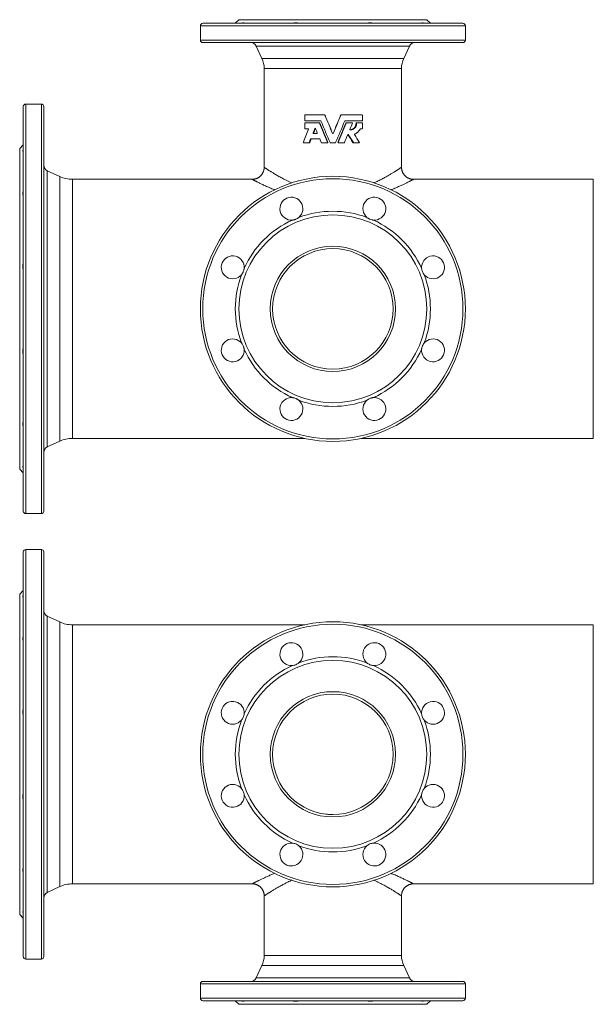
# Model space of a CAD drawing. Header units: millimetres. Extents: x -57 to 882, y -107 to 710.
# Tile 1 of 2: x -57 to 419, y -107 to 710. Entities that reach past the tile are written whole.
import ezdxf

# ---------------------------------------------------------------- set-up
doc = ezdxf.new("R2010")
doc.units = ezdxf.units.MM

msp = doc.modelspace()

# ---------------------------------------------------------------- linework, layer by layer
at = {"color": 7, "linetype": 'Continuous', "lineweight": 15}
for p, q in [((93.17, 705.39), (93.17, 693.39)), ((95.17, 707.39), (203.17, 707.39)), ((125.17, 710.39), (122.17, 707.39)), ((281.17, 710.39), (125.17, 710.39)), ((203.17, 707.39), (311.17, 707.39)), ((284.17, 707.39), (281.17, 710.39)), ((313.17, 693.39), (313.17, 705.39)), ((311.17, 691.39), (95.17, 691.39)), ((139.52, 688.5), (144.3, 678.25)), ((262.04, 678.25), (266.82, 688.5)), ((146.17, 669.8), (146.17, 587.88)), ((260.17, 587.89), (260.17, 669.8)), ((-53.83, 302.39), (-53.83, 638.39)), ((-38.83, 640.39), (-51.83, 640.39)), ((-36.83, 638.39), (-36.83, 470.39)), ((179.87, 631.06), (179.87, 626.74)), ((180.09, 631.3), (196.3, 631.3)), ((196.47, 631.3), (196.3, 631.3)), ((196.69, 631.15), (196.52, 631.15)), ((209.65, 631.15), (209.82, 631.15)), ((209.87, 631.3), (210.04, 631.3)), ((210.04, 631.3), (227.46, 631.3)), ((227.69, 626.74), (227.69, 631.06)), ((179.87, 624.48), (179.87, 620.16)), ((180.09, 626.5), (193.04, 626.5)), ((180.09, 624.72), (191.85, 624.72)), ((192.14, 624.72), (191.85, 624.72)), ((192.36, 624.58), (192.07, 624.58)), ((213.3, 626.5), (227.46, 626.5)), ((213.99, 624.58), (214.27, 624.58)), ((214.2, 624.72), (214.49, 624.72)), ((214.49, 624.72), (219.16, 624.72)), ((222.39, 624.48), (222.9, 624.48)), ((222.62, 624.72), (223.13, 624.72)), ((223.13, 624.72), (227.46, 624.72)), ((227.69, 620.16), (227.69, 624.48)), ((180.09, 619.92), (182.78, 619.92)), ((187.18, 616.39), (186.76, 616.39)), ((186.98, 616.06), (190.04, 616.06)), ((188.67, 620.1), (188.28, 620.1)), ((188.69, 620.15), (188.67, 620.1)), ((202.95, 616.01), (202.94, 616.01)), ((203.39, 616.01), (203.4, 616.01)), ((215.6, 615.15), (215.63, 615.11)), ((215.63, 615.11), (215.96, 615.11)), ((226.17, 619.92), (227.46, 619.92)), ((-53.83, 606.39), (-56.83, 603.39)), ((178.88, 608.26), (183.32, 608.26)), ((183.83, 608.26), (183.32, 608.26)), ((184.04, 608.4), (183.53, 608.4)), ((185.24, 611.47), (184.77, 611.47)), ((184.98, 611.62), (192.08, 611.62)), ((193.81, 608.26), (198.58, 608.26)), ((198.69, 608.26), (198.58, 608.26)), ((201.07, 608.26), (205.27, 608.26)), ((207.43, 608.59), (207.54, 608.59)), ((207.65, 608.26), (207.76, 608.26)), ((207.76, 608.26), (212.53, 608.26)), ((219.79, 608.37), (220.22, 608.37)), ((219.98, 608.26), (220.42, 608.26)), ((220.42, 608.26), (224.94, 608.26)), ((-56.83, 470.39), (-56.83, 603.39)), ((-23.62, 580.23), (-33.94, 585.04)), ((136.18, 577.89), (-13.06, 577.89)), ((419.4, 577.89), (270.17, 577.89)), ((252.71, 477.1), (252.82, 476.33)), ((-56.83, 337.39), (-56.83, 470.39)), ((-36.83, 470.39), (-36.83, 302.39)), ((153.18, 469.97), (153.19, 471.43)), ((253.17, 470.39), (253.16, 469.75)), ((-33.94, 355.74), (-23.62, 360.55)), ((-13.06, 362.89), (179.85, 362.89)), ((226.49, 362.89), (419.4, 362.89)), ((-56.83, 337.39), (-53.83, 334.39)), ((-51.83, 300.39), (-38.83, 300.39)), ((-38.83, 270.63), (-51.83, 270.63)), ((-53.83, -67.37), (-53.83, 268.63)), ((-36.83, 268.63), (-36.83, -67.37)), ((-53.83, 236.64), (-56.83, 233.63)), ((-56.83, -32.37), (-56.83, 233.63)), ((-23.62, 210.48), (-33.94, 215.29)), ((179.85, 208.13), (-13.06, 208.13)), ((419.4, 208.13), (226.49, 208.13)), ((-13.06, -6.87), (136.18, -6.87)), ((270.17, -6.87), (419.4, -6.87)), ((-33.94, -14.02), (-23.62, -9.21)), ((146.17, -16.86), (146.17, -66.28)), ((260.17, -66.28), (260.17, -16.87)), ((-56.83, -32.37), (-53.83, -35.37)), ((-51.83, -69.37), (-38.83, -69.37)), ((144.3, -74.73), (139.52, -84.98)), ((266.82, -84.98), (262.04, -74.73)), ((93.17, -89.87), (93.17, -101.87)), ((95.17, -87.87), (311.17, -87.87)), ((313.17, -101.87), (313.17, -89.87)), ((311.17, -103.87), (95.17, -103.87)), ((122.17, -103.87), (125.17, -106.87)), ((281.17, -106.87), (284.17, -103.87)), ((125.17, -106.87), (281.17, -106.87))]:
    msp.add_line(p, q, dxfattribs=at)
at = {"color": 8, "linetype": 'Continuous', "lineweight": 0}
for p, q in [((203.17, 705.39), (93.17, 705.39)), ((313.17, 705.39), (203.17, 705.39)), ((93.17, 693.39), (313.17, 693.39)), ((203.17, 688.5), (139.52, 688.5)), ((266.82, 688.5), (203.17, 688.5)), ((144.3, 678.25), (262.04, 678.25)), ((260.17, 669.8), (146.17, 669.8)), ((-51.83, 640.39), (-51.83, 300.39)), ((-38.83, 470.39), (-38.83, 640.39)), ((198.92, 608.59), (198.8, 608.59)), ((-33.94, 585.04), (-33.94, 470.39)), ((-23.62, 470.39), (-23.62, 580.23)), ((-13.06, 577.89), (-13.06, 470.39)), ((419.4, 470.39), (419.4, 577.89)), ((-38.83, 300.39), (-38.83, 470.39)), ((-33.94, 470.39), (-33.94, 355.74)), ((-23.62, 360.55), (-23.62, 470.39)), ((-13.06, 470.39), (-13.06, 362.89)), ((419.4, 362.89), (419.4, 470.39)), ((-51.83, 270.63), (-51.83, -69.37)), ((-38.83, -69.37), (-38.83, 270.63)), ((-33.94, 215.29), (-33.94, -14.02)), ((-23.62, -9.21), (-23.62, 210.48)), ((-13.06, 208.13), (-13.06, -6.87)), ((419.4, -6.87), (419.4, 208.13)), ((146.17, -66.28), (260.17, -66.28)), ((262.04, -74.73), (144.3, -74.73)), ((313.17, -89.87), (93.17, -89.87)), ((139.52, -84.98), (266.82, -84.98)), ((93.17, -101.87), (313.17, -101.87))]:
    msp.add_line(p, q, dxfattribs=at)
at = {"color": 7, "linetype": 'Continuous', "lineweight": 15}
for centre, radius in [((203.17, 470.39), 110), ((203.17, 470.39), 78), ((203.17, 470.39), 52), ((203.17, 470.39), 50), ((203.17, 100.63), 110), ((203.17, 100.63), 78), ((203.17, 100.63), 52), ((203.17, 100.63), 50)]:
    msp.add_circle(centre, radius, dxfattribs=at)
at = {"color": 8, "linetype": 'Continuous', "lineweight": 0}
for centre in [(203.17, 470.39), (203.17, 100.63)]:
    msp.add_circle(centre, 108, dxfattribs=at)
at = {"color": 7, "linetype": 'Continuous', "lineweight": 15}
for centre, radius, start, end in [((95.17, 705.39), 2, 90, 180), ((311.17, 705.39), 2, 0, 90), ((95.17, 693.39), 2, 180, 270), ((134.99, 686.39), 5, 25, 90), ((271.36, 686.39), 5, 90, 155), ((311.17, 693.39), 2, 270, 0), ((126.17, 669.8), 20, 0, 25), ((280.17, 669.8), 20, 155, 180), ((-51.83, 638.39), 2, 90, 180), ((-38.83, 638.39), 2, 0, 90), ((-31.83, 589.58), 5, 180, 245), ((-13.06, 602.89), 25, 245, 270), ((168.73, 553.54), 9.5, 310.17807, 274.82193), ((237.61, 553.54), 9.5, 265.17807, 229.82193), ((203.17, 470.39), 81, 69.54105, 110.45895), ((203.17, 470.39), 81, 114.54105, 155.45895), ((203.17, 470.39), 81, 24.54105, 65.45895), ((120.02, 504.83), 9.5, 355.17807, 319.82193), ((286.32, 504.83), 9.5, 220.17807, 184.82193), ((203.17, 470.39), 81, 159.54105, 200.45895), ((203.17, 470.39), 81, 339.54105, 20.45895), ((120.02, 435.95), 9.5, 40.17807, 4.82193), ((286.32, 435.95), 9.5, 175.17807, 139.82193), ((203.17, 470.39), 81, 204.54105, 245.45895), ((203.17, 470.39), 81, 294.54105, 335.45895), ((168.73, 387.24), 9.5, 85.17807, 49.82193), ((203.17, 470.39), 81, 249.54105, 290.45895), ((237.61, 387.24), 9.5, 130.17807, 94.82193), ((-13.06, 337.89), 25, 90, 115), ((-31.83, 351.21), 5, 115, 180), ((-51.83, 302.39), 2, 180, 270), ((-38.83, 302.39), 2, 270, 0), ((-51.83, 268.63), 2, 90, 180), ((-38.83, 268.63), 2, 0, 90), ((-31.83, 219.82), 5, 180, 245), ((-13.06, 233.13), 25, 245, 270), ((168.73, 183.78), 9.5, 310.17807, 274.82193), ((237.61, 183.78), 9.5, 265.17807, 229.82193), ((203.17, 100.63), 81, 69.54105, 110.45895), ((203.17, 100.63), 81, 114.54105, 155.45895), ((203.17, 100.63), 81, 24.54105, 65.45895), ((120.02, 135.08), 9.5, 355.17807, 319.82193), ((286.32, 135.08), 9.5, 220.17807, 184.82193), ((203.17, 100.63), 81, 159.54105, 200.45895), ((203.17, 100.63), 81, 339.54105, 20.45895), ((120.02, 66.19), 9.5, 40.17807, 4.82193), ((286.32, 66.19), 9.5, 175.17807, 139.82193), ((203.17, 100.63), 81, 204.54105, 245.45895), ((203.17, 100.63), 81, 294.54105, 335.45895), ((168.73, 17.49), 9.5, 85.17807, 49.82193), ((203.17, 100.63), 81, 249.54105, 290.45895), ((237.61, 17.49), 9.5, 130.17807, 94.82193), ((-13.06, -31.87), 25, 90, 115), ((-31.83, -18.55), 5, 115, 180), ((-51.83, -67.37), 2, 180, 270), ((-38.83, -67.37), 2, 270, 0), ((126.17, -66.28), 20, 335, 0), ((280.17, -66.28), 20, 180, 205), ((95.17, -89.87), 2, 90, 180), ((134.99, -82.87), 5, 270, 335), ((271.36, -82.87), 5, 205, 270), ((311.17, -89.87), 2, 0, 90), ((95.17, -101.87), 2, 180, 270), ((311.17, -101.87), 2, 270, 0)]:
    msp.add_arc(centre, radius, start, end, dxfattribs=at)
for points, knots in [([(127.28, 707.39), (127.59, 707.55), (127.87, 707.68), (128.38, 707.85), (128.61, 707.89), (128.99, 707.89), (129.14, 707.85), (129.37, 707.68), (129.45, 707.55), (129.49, 707.39)], [0, 0, 0, 0, 0.25, 0.25, 0.5, 0.5, 0.75, 0.75, 1, 1, 1, 1]), ([(174.86, 707.39), (174.49, 707.55), (174.11, 707.68), (173.27, 707.85), (172.82, 707.89), (171.9, 707.89), (171.44, 707.85), (170.47, 707.68), (170, 707.55), (169.53, 707.39)], [0, 0, 0, 0, 0.25, 0.25, 0.5, 0.5, 0.75, 0.75, 1, 1, 1, 1]), ([(231.48, 707.39), (231.85, 707.55), (232.24, 707.68), (233.07, 707.85), (233.52, 707.89), (234.44, 707.89), (234.91, 707.85), (235.87, 707.68), (236.34, 707.55), (236.81, 707.39)], [0, 0, 0, 0, 0.25, 0.25, 0.5, 0.5, 0.75, 0.75, 1, 1, 1, 1]), ([(279.06, 707.39), (278.75, 707.55), (278.47, 707.68), (277.96, 707.85), (277.73, 707.89), (277.35, 707.89), (277.2, 707.85), (276.97, 707.68), (276.89, 707.55), (276.85, 707.39)], [0, 0, 0, 0, 0.25, 0.25, 0.5, 0.5, 0.75, 0.75, 1, 1, 1, 1]), ([(180.09, 631.3), (180.08, 631.29), (180.05, 631.29), (179.99, 631.27), (179.93, 631.23), (179.89, 631.16), (179.87, 631.1), (179.87, 631.07), (179.87, 631.06)], [0, 0, 0, 0, 0.128883, 0.253514, 0.50418, 0.752366, 0.874754, 1, 1, 1, 1]), ([(196.52, 631.15), (196.52, 631.16), (196.5, 631.19), (196.47, 631.23), (196.43, 631.26), (196.37, 631.29), (196.32, 631.29), (196.3, 631.3)], [0, 0, 0, 0, 0.168327, 0.331942, 0.49724, 0.747264, 1, 1, 1, 1]), ([(210.04, 631.3), (210.03, 631.29), (210, 631.29), (209.95, 631.28), (209.9, 631.25), (209.85, 631.21), (209.83, 631.17), (209.82, 631.15)], [0, 0, 0, 0, 0.171686, 0.337484, 0.503543, 0.751883, 1, 1, 1, 1]), ([(227.69, 631.06), (227.69, 631.07), (227.68, 631.1), (227.67, 631.16), (227.62, 631.23), (227.56, 631.27), (227.51, 631.29), (227.48, 631.29), (227.46, 631.3)], [0, 0, 0, 0, 0.125689, 0.247609, 0.495796, 0.746462, 0.871646, 1, 1, 1, 1]), ([(179.87, 626.74), (179.87, 626.72), (179.87, 626.69), (179.89, 626.63), (179.93, 626.56), (179.99, 626.52), (180.05, 626.5), (180.08, 626.5), (180.09, 626.5)], [0, 0, 0, 0, 0.125689, 0.247609, 0.495796, 0.746462, 0.871646, 1, 1, 1, 1]), ([(180.09, 624.72), (180.08, 624.72), (180.05, 624.72), (179.99, 624.7), (179.93, 624.66), (179.89, 624.59), (179.87, 624.53), (179.87, 624.5), (179.87, 624.48)], [0, 0, 0, 0, 0.128883, 0.253514, 0.50418, 0.752366, 0.874754, 1, 1, 1, 1]), ([(192.07, 624.58), (192.06, 624.59), (192.05, 624.62), (192.02, 624.66), (191.98, 624.69), (191.92, 624.72), (191.87, 624.72), (191.85, 624.72)], [0, 0, 0, 0, 0.168327, 0.331942, 0.49724, 0.747264, 1, 1, 1, 1]), ([(193.04, 626.5), (193.06, 626.49), (193.09, 626.49), (193.13, 626.48), (193.18, 626.45), (193.23, 626.41), (193.25, 626.37), (193.27, 626.35)], [0, 0, 0, 0, 0.1716863, 0.3374838, 0.503543, 0.7518834, 1, 1, 1, 1]), ([(213.08, 626.35), (213.08, 626.36), (213.1, 626.39), (213.13, 626.43), (213.17, 626.46), (213.23, 626.49), (213.28, 626.49), (213.3, 626.5)], [0, 0, 0, 0, 0.168327, 0.331942, 0.49724, 0.747264, 1, 1, 1, 1]), ([(214.49, 624.72), (214.48, 624.72), (214.45, 624.72), (214.4, 624.71), (214.35, 624.68), (214.3, 624.64), (214.28, 624.6), (214.27, 624.58)], [0, 0, 0, 0, 0.171686, 0.337484, 0.503543, 0.751883, 1, 1, 1, 1]), ([(222.39, 624.48), (222.39, 624.34), (222.38, 624.1), (222.37, 623.73), (222.33, 623.39), (222.26, 623.04), (222.17, 622.69), (222.03, 622.29), (221.84, 621.85), (221.58, 621.38), (221.28, 620.94), (220.93, 620.53), (220.55, 620.17), (220.13, 619.85), (219.68, 619.57), (219.27, 619.38), (218.92, 619.25), (218.63, 619.16), (218.34, 619.09), (218.04, 619.04), (217.76, 619.01), (217.58, 619.01), (217.49, 619.01)], [0, 0, 0, 0, 0.048376, 0.088444, 0.130317, 0.172343, 0.215772, 0.260834, 0.326501, 0.391412, 0.45631, 0.521612, 0.586851, 0.652022, 0.717091, 0.782388, 0.819586, 0.857161, 0.894583, 0.931477, 0.96871, 1, 1, 1, 1]), ([(222.9, 624.48), (222.89, 624.29), (222.89, 623.93), (222.84, 623.39), (222.72, 622.86), (222.52, 622.24), (222.13, 621.42), (221.47, 620.56), (220.59, 619.82), (219.79, 619.41), (219.11, 619.18), (218.59, 619.06), (218.14, 619.01), (217.78, 619), (217.6, 619), (217.51, 619)], [0, 0, 0, 0, 0.061792, 0.12339, 0.183613, 0.247184, 0.346375, 0.495719, 0.621001, 0.746844, 0.810077, 0.873424, 0.936676, 0.96832, 1, 1, 1, 1]), ([(219.38, 624.39), (219.38, 624.41), (219.39, 624.43), (219.4, 624.47), (219.4, 624.53), (219.36, 624.62), (219.29, 624.69), (219.22, 624.72), (219.18, 624.72), (219.16, 624.72)], [0, 0, 0, 0, 0.084132, 0.166291, 0.248693, 0.495773, 0.745688, 0.872412, 1, 1, 1, 1]), ([(222.62, 624.72), (222.55, 624.72), (222.5, 624.7), (222.41, 624.6), (222.39, 624.54), (222.39, 624.48)], [0, 0, 0, 0, 0.5, 0.5, 1, 1, 1, 1]), ([(223.13, 624.72), (223.11, 624.72), (223.08, 624.72), (223.02, 624.7), (222.96, 624.66), (222.91, 624.59), (222.9, 624.52), (222.9, 624.49), (222.9, 624.48)], [0, 0, 0, 0, 0.128888, 0.253606, 0.504234, 0.752327, 0.874914, 1, 1, 1, 1]), ([(227.46, 626.5), (227.48, 626.5), (227.51, 626.5), (227.56, 626.52), (227.62, 626.56), (227.67, 626.63), (227.68, 626.69), (227.69, 626.72), (227.69, 626.74)], [0, 0, 0, 0, 0.1288833, 0.2535144, 0.5041798, 0.7523663, 0.874754, 1, 1, 1, 1]), ([(227.69, 624.48), (227.69, 624.5), (227.68, 624.53), (227.67, 624.59), (227.62, 624.66), (227.56, 624.7), (227.51, 624.72), (227.48, 624.72), (227.46, 624.72)], [0, 0, 0, 0, 0.125689, 0.247609, 0.495796, 0.746462, 0.871646, 1, 1, 1, 1]), ([(179.87, 620.16), (179.87, 620.15), (179.87, 620.12), (179.89, 620.06), (179.93, 619.99), (179.99, 619.95), (180.05, 619.93), (180.08, 619.93), (180.09, 619.92)], [0, 0, 0, 0, 0.125689, 0.247609, 0.495796, 0.746462, 0.871646, 1, 1, 1, 1]), ([(182.78, 619.92), (182.79, 619.92), (182.82, 619.92), (182.85, 619.91), (182.91, 619.89), (182.97, 619.84), (183, 619.77), (183.01, 619.71), (183.01, 619.65), (183, 619.61), (182.99, 619.59)], [0, 0, 0, 0, 0.086611, 0.170586, 0.254032, 0.503438, 0.627189, 0.751974, 0.874933, 1, 1, 1, 1]), ([(186.98, 616.06), (186.9, 616.06), (186.83, 616.1), (186.74, 616.23), (186.73, 616.31), (186.76, 616.39)], [0, 0, 0, 0, 0.5, 0.5, 1, 1, 1, 1]), ([(187.4, 616.06), (187.38, 616.06), (187.36, 616.06), (187.32, 616.07), (187.26, 616.09), (187.2, 616.16), (187.17, 616.25), (187.17, 616.33), (187.18, 616.37), (187.18, 616.39)], [0, 0, 0, 0, 0.084114, 0.167112, 0.251265, 0.500333, 0.748834, 0.873178, 1, 1, 1, 1]), ([(188.28, 620.1), (188.3, 620.15), (188.33, 620.18), (188.41, 620.23), (188.46, 620.25), (188.55, 620.25), (188.6, 620.24), (188.68, 620.18), (188.7, 620.15), (188.72, 620.1)], [0, 0, 0, 0, 0.25, 0.25, 0.5, 0.5, 0.75, 0.75, 1, 1, 1, 1]), ([(190.26, 616.39), (190.29, 616.31), (190.28, 616.23), (190.19, 616.1), (190.12, 616.06), (190.04, 616.06)], [0, 0, 0, 0, 0.5, 0.5, 1, 1, 1, 1]), ([(203.4, 616.01), (203.39, 616), (203.38, 615.97), (203.35, 615.93), (203.3, 615.9), (203.24, 615.87), (203.17, 615.86), (203.1, 615.87), (203.03, 615.9), (202.98, 615.95), (202.95, 615.99), (202.94, 616.01)], [0, 0, 0, 0, 0.084188, 0.166026, 0.24871, 0.374174, 0.500218, 0.626207, 0.751721, 0.875545, 1, 1, 1, 1]), ([(203.39, 616.01), (203.37, 615.97), (203.34, 615.93), (203.26, 615.88), (203.22, 615.87), (203.12, 615.87), (203.08, 615.88), (203, 615.93), (202.97, 615.97), (202.95, 616.01)], [0, 0, 0, 0, 0.25, 0.25, 0.5, 0.5, 0.75, 0.75, 1, 1, 1, 1]), ([(215.54, 615.07), (215.54, 615.09), (215.56, 615.11), (215.58, 615.15), (215.62, 615.18), (215.67, 615.21), (215.74, 615.22), (215.8, 615.22), (215.87, 615.2), (215.92, 615.16), (215.95, 615.13), (215.96, 615.11)], [0, 0, 0, 0, 0.084095, 0.165954, 0.248297, 0.373485, 0.499356, 0.625269, 0.750969, 0.875349, 1, 1, 1, 1]), ([(217.51, 619), (217.5, 619), (217.47, 619.01), (217.44, 619.02), (217.38, 619.04), (217.33, 619.09), (217.29, 619.16), (217.28, 619.22), (217.28, 619.28), (217.29, 619.32), (217.3, 619.33)], [0, 0, 0, 0, 0.086626, 0.170612, 0.253981, 0.503372, 0.62711, 0.751911, 0.874824, 1, 1, 1, 1]), ([(221.19, 615.04), (221.19, 615.06), (221.17, 615.09), (221.15, 615.16), (221.16, 615.25), (221.21, 615.32), (221.26, 615.37), (221.29, 615.39), (221.3, 615.39)], [0, 0, 0, 0, 0.126182, 0.249785, 0.497388, 0.746599, 0.871144, 1, 1, 1, 1]), ([(221.3, 615.39), (221.43, 615.45), (221.68, 615.56), (222.17, 615.8), (222.75, 616.15), (223.42, 616.62), (224.24, 617.34), (224.96, 618.16), (225.5, 618.95), (225.78, 619.43), (225.9, 619.67), (225.97, 619.8)], [0, 0, 0, 0, 0.063016, 0.125949, 0.251615, 0.377663, 0.502276, 0.751564, 0.87593, 0.937975, 1, 1, 1, 1]), ([(225.97, 619.8), (225.98, 619.81), (225.99, 619.83), (226.02, 619.87), (226.06, 619.9), (226.11, 619.92), (226.15, 619.92), (226.17, 619.92)], [0, 0, 0, 0, 0.168483, 0.332529, 0.497478, 0.74811, 1, 1, 1, 1]), ([(227.46, 619.92), (227.48, 619.93), (227.51, 619.93), (227.56, 619.95), (227.62, 619.99), (227.67, 620.06), (227.68, 620.12), (227.69, 620.15), (227.69, 620.16)], [0, 0, 0, 0, 0.1288833, 0.2535144, 0.5041798, 0.7523663, 0.874754, 1, 1, 1, 1]), ([(178.67, 608.59), (178.67, 608.58), (178.66, 608.55), (178.65, 608.51), (178.65, 608.45), (178.68, 608.36), (178.75, 608.29), (178.82, 608.26), (178.86, 608.26), (178.88, 608.26)], [0, 0, 0, 0, 0.084132, 0.166291, 0.248693, 0.495773, 0.745688, 0.872412, 1, 1, 1, 1]), ([(183.32, 608.26), (183.34, 608.26), (183.37, 608.26), (183.41, 608.27), (183.46, 608.3), (183.5, 608.34), (183.52, 608.38), (183.53, 608.4)], [0, 0, 0, 0, 0.171686, 0.337484, 0.503543, 0.751883, 1, 1, 1, 1]), ([(184.77, 611.47), (184.77, 611.48), (184.79, 611.51), (184.82, 611.55), (184.86, 611.58), (184.91, 611.61), (184.96, 611.61), (184.98, 611.62)], [0, 0, 0, 0, 0.168327, 0.331942, 0.49724, 0.747264, 1, 1, 1, 1]), ([(192.08, 611.62), (192.1, 611.61), (192.13, 611.61), (192.18, 611.6), (192.23, 611.57), (192.27, 611.53), (192.3, 611.49), (192.31, 611.47)], [0, 0, 0, 0, 0.171686, 0.337484, 0.503543, 0.751883, 1, 1, 1, 1]), ([(193.59, 608.4), (193.6, 608.39), (193.61, 608.36), (193.64, 608.32), (193.68, 608.29), (193.74, 608.26), (193.79, 608.26), (193.81, 608.26)], [0, 0, 0, 0, 0.168327, 0.3319423, 0.4972402, 0.7472644, 1, 1, 1, 1]), ([(198.58, 608.26), (198.59, 608.26), (198.62, 608.26), (198.66, 608.27), (198.72, 608.29), (198.77, 608.34), (198.81, 608.41), (198.82, 608.47), (198.82, 608.53), (198.81, 608.57), (198.8, 608.59)], [0, 0, 0, 0, 0.086611, 0.170586, 0.254032, 0.503438, 0.627189, 0.751974, 0.874933, 1, 1, 1, 1]), ([(198.69, 608.26), (198.77, 608.26), (198.85, 608.3), (198.94, 608.43), (198.95, 608.51), (198.92, 608.59)], [0, 0, 0, 0, 0.5, 0.5, 1, 1, 1, 1]), ([(200.85, 608.4), (200.85, 608.39), (200.87, 608.36), (200.9, 608.32), (200.94, 608.29), (201, 608.26), (201.05, 608.26), (201.07, 608.26)], [0, 0, 0, 0, 0.168327, 0.331942, 0.49724, 0.747264, 1, 1, 1, 1]), ([(205.27, 608.26), (205.28, 608.26), (205.32, 608.26), (205.36, 608.27), (205.41, 608.3), (205.46, 608.34), (205.48, 608.38), (205.49, 608.4)], [0, 0, 0, 0, 0.171686, 0.337484, 0.503543, 0.751883, 1, 1, 1, 1]), ([(207.43, 608.59), (207.4, 608.51), (207.4, 608.43), (207.49, 608.3), (207.57, 608.26), (207.65, 608.26)], [0, 0, 0, 0, 0.5, 0.5, 1, 1, 1, 1]), ([(207.54, 608.59), (207.53, 608.58), (207.52, 608.55), (207.52, 608.51), (207.52, 608.45), (207.55, 608.36), (207.63, 608.29), (207.7, 608.26), (207.74, 608.26), (207.76, 608.26)], [0, 0, 0, 0, 0.084132, 0.166291, 0.248693, 0.495773, 0.745688, 0.872412, 1, 1, 1, 1]), ([(212.53, 608.26), (212.54, 608.26), (212.58, 608.26), (212.62, 608.27), (212.67, 608.3), (212.72, 608.34), (212.74, 608.38), (212.75, 608.4)], [0, 0, 0, 0, 0.171686, 0.337484, 0.503543, 0.751883, 1, 1, 1, 1]), ([(220.22, 608.37), (220.23, 608.36), (220.25, 608.33), (220.28, 608.31), (220.31, 608.28), (220.36, 608.26), (220.4, 608.26), (220.42, 608.26)], [0, 0, 0, 0, 0.168696, 0.333105, 0.497734, 0.748145, 1, 1, 1, 1]), ([(224.94, 608.26), (224.96, 608.26), (224.99, 608.26), (225.02, 608.27), (225.09, 608.3), (225.14, 608.36), (225.17, 608.44), (225.17, 608.5), (225.17, 608.57), (225.15, 608.61), (225.14, 608.62)], [0, 0, 0, 0, 0.08665, 0.170541, 0.2542, 0.503002, 0.626604, 0.751359, 0.874222, 1, 1, 1, 1]), ([(-53.83, 600.87), (-53.99, 600.86), (-54.12, 600.89), (-54.24, 600.99), (-54.28, 601.03), (-54.32, 601.14), (-54.33, 601.2), (-54.33, 601.42), (-54.29, 601.6), (-54.12, 602.04), (-53.99, 602.29), (-53.83, 602.57)], [0, 0, 0, 0, 0.25, 0.25, 0.375, 0.375, 0.5, 0.5, 0.75, 0.75, 1, 1, 1, 1]), ([(146.17, 587.88), (146.17, 587.79), (146.17, 587.52), (146.14, 587.07), (146.08, 586.52), (145.98, 585.95), (145.85, 585.37), (145.69, 584.8), (145.49, 584.25), (145.26, 583.71), (145, 583.19), (144.72, 582.7), (144.41, 582.22), (144.08, 581.76), (143.72, 581.32), (143.34, 580.91), (142.94, 580.53), (142.53, 580.16), (142.09, 579.83), (141.65, 579.52), (141.18, 579.23), (140.71, 578.98), (140.23, 578.75), (139.74, 578.55), (139.25, 578.37), (138.75, 578.23), (138.25, 578.11), (137.75, 578.01), (137.25, 577.94), (136.75, 577.91), (136.4, 577.89), (136.21, 577.89), (136.18, 577.89)], [0, 0, 0, 0, 0.017344, 0.051759, 0.086196, 0.124331, 0.162252, 0.199872, 0.237209, 0.274275, 0.311085, 0.347648, 0.38397, 0.420058, 0.455914, 0.491543, 0.526942, 0.562113, 0.597053, 0.631757, 0.666221, 0.700438, 0.734399, 0.768093, 0.801507, 0.834626, 0.867431, 0.899899, 0.932005, 0.963717, 0.994997, 1, 1, 1, 1]), ([(270.17, 577.89), (270.03, 577.89), (269.72, 577.89), (269.23, 577.93), (268.7, 577.99), (268.17, 578.09), (267.65, 578.21), (267.14, 578.36), (266.63, 578.53), (266.13, 578.74), (265.64, 578.97), (265.17, 579.22), (264.71, 579.51), (264.25, 579.82), (263.79, 580.18), (263.34, 580.58), (262.92, 580.99), (262.53, 581.43), (262.16, 581.89), (261.83, 582.37), (261.52, 582.85), (261.25, 583.36), (261.01, 583.87), (260.79, 584.4), (260.61, 584.93), (260.46, 585.46), (260.34, 586.01), (260.25, 586.55), (260.2, 587.09), (260.17, 587.54), (260.17, 587.8), (260.17, 587.89)], [0, 0, 0, 0, 0.026264, 0.059962, 0.093816, 0.127791, 0.16186, 0.196005, 0.230211, 0.264466, 0.298763, 0.333095, 0.367456, 0.401843, 0.440159, 0.478266, 0.516057, 0.553552, 0.590768, 0.627718, 0.664415, 0.700867, 0.737081, 0.773063, 0.808814, 0.844336, 0.879631, 0.914697, 0.949531, 0.984128, 1, 1, 1, 1]), ([(-53.83, 564.2), (-53.99, 564.47), (-54.12, 564.76), (-54.24, 565.26), (-54.28, 565.44), (-54.32, 565.81), (-54.33, 566), (-54.33, 566.6), (-54.29, 567.02), (-54.12, 567.91), (-53.99, 568.38), (-53.83, 568.86)], [0, 0, 0, 0, 0.25, 0.25, 0.375, 0.375, 0.5, 0.5, 0.75, 0.75, 1, 1, 1, 1]), ([(174.86, 546.28), (174.68, 546.13), (174.49, 545.98), (174.1, 545.7), (173.9, 545.56), (173.27, 545.18), (172.83, 544.96), (172.14, 544.67), (171.9, 544.58), (171.43, 544.43), (171.19, 544.36), (170.72, 544.25), (170.48, 544.2), (170, 544.12), (169.76, 544.09), (169.53, 544.07)], [0, 0, 0, 0, 0.125, 0.125, 0.25, 0.25, 0.5, 0.5, 0.625, 0.625, 0.75, 0.75, 0.875, 0.875, 1, 1, 1, 1]), ([(236.81, 544.07), (236.58, 544.09), (236.34, 544.12), (235.87, 544.2), (235.63, 544.25), (234.91, 544.42), (234.44, 544.57), (233.75, 544.86), (233.52, 544.96), (233.08, 545.19), (232.86, 545.31), (232.45, 545.56), (232.24, 545.7), (231.85, 545.98), (231.66, 546.13), (231.48, 546.28)], [0, 0, 0, 0, 0.125, 0.125, 0.25, 0.25, 0.5, 0.5, 0.625, 0.625, 0.75, 0.75, 0.875, 0.875, 1, 1, 1, 1]), ([(-53.83, 502.4), (-53.99, 502.87), (-54.12, 503.36), (-54.24, 504.12), (-54.28, 504.38), (-54.32, 504.92), (-54.33, 505.19), (-54.33, 506), (-54.29, 506.55), (-54.12, 507.66), (-53.99, 508.21), (-53.83, 508.76)], [0, 0, 0, 0, 0.25, 0.25, 0.375, 0.375, 0.5, 0.5, 0.75, 0.75, 1, 1, 1, 1]), ([(129.49, 504.03), (129.47, 503.8), (129.44, 503.56), (129.36, 503.09), (129.31, 502.85), (129.14, 502.13), (128.99, 501.66), (128.71, 500.97), (128.6, 500.74), (128.37, 500.3), (128.25, 500.08), (128, 499.67), (127.86, 499.47), (127.58, 499.07), (127.43, 498.88), (127.28, 498.7)], [0, 0, 0, 0, 0.125, 0.125, 0.25, 0.25, 0.5, 0.5, 0.625, 0.625, 0.75, 0.75, 0.875, 0.875, 1, 1, 1, 1]), ([(279.06, 498.7), (278.75, 499.07), (278.47, 499.46), (277.96, 500.29), (277.73, 500.74), (277.35, 501.66), (277.2, 502.13), (276.97, 503.09), (276.89, 503.56), (276.85, 504.03)], [0, 0, 0, 0, 0.25, 0.25, 0.5, 0.5, 0.75, 0.75, 1, 1, 1, 1]), ([(127.28, 442.08), (127.43, 441.9), (127.58, 441.71), (127.86, 441.32), (128, 441.12), (128.38, 440.49), (128.61, 440.05), (128.89, 439.36), (128.98, 439.12), (129.13, 438.65), (129.2, 438.41), (129.31, 437.94), (129.36, 437.7), (129.44, 437.22), (129.47, 436.98), (129.49, 436.75)], [0, 0, 0, 0, 0.125, 0.125, 0.25, 0.25, 0.5, 0.5, 0.625, 0.625, 0.75, 0.75, 0.875, 0.875, 1, 1, 1, 1]), ([(276.85, 436.75), (276.87, 436.98), (276.9, 437.22), (276.98, 437.69), (277.03, 437.94), (277.2, 438.65), (277.35, 439.12), (277.64, 439.81), (277.74, 440.04), (277.97, 440.48), (278.09, 440.7), (278.34, 441.12), (278.48, 441.32), (278.76, 441.71), (278.91, 441.9), (279.06, 442.08)], [0, 0, 0, 0, 0.125, 0.125, 0.25, 0.25, 0.5, 0.5, 0.625, 0.625, 0.75, 0.75, 0.875, 0.875, 1, 1, 1, 1]), ([(-53.83, 432.02), (-53.99, 432.57), (-54.12, 433.11), (-54.24, 433.94), (-54.28, 434.22), (-54.32, 434.77), (-54.33, 435.05), (-54.33, 435.86), (-54.29, 436.39), (-54.12, 437.42), (-53.99, 437.91), (-53.83, 438.38)], [0, 0, 0, 0, 0.25, 0.25, 0.375, 0.375, 0.5, 0.5, 0.75, 0.75, 1, 1, 1, 1]), ([(169.53, 396.71), (169.76, 396.69), (170, 396.66), (170.47, 396.58), (170.72, 396.54), (171.43, 396.36), (171.9, 396.21), (172.59, 395.93), (172.82, 395.82), (173.26, 395.59), (173.48, 395.47), (173.89, 395.22), (174.1, 395.08), (174.49, 394.8), (174.68, 394.65), (174.86, 394.5)], [0, 0, 0, 0, 0.125, 0.125, 0.25, 0.25, 0.5, 0.5, 0.625, 0.625, 0.75, 0.75, 0.875, 0.875, 1, 1, 1, 1]), ([(231.48, 394.5), (231.66, 394.65), (231.85, 394.8), (232.24, 395.08), (232.45, 395.22), (233.07, 395.6), (233.51, 395.83), (234.2, 396.11), (234.44, 396.2), (234.91, 396.35), (235.15, 396.42), (235.62, 396.53), (235.86, 396.58), (236.34, 396.66), (236.58, 396.69), (236.81, 396.71)], [0, 0, 0, 0, 0.125, 0.125, 0.25, 0.25, 0.5, 0.5, 0.625, 0.625, 0.75, 0.75, 0.875, 0.875, 1, 1, 1, 1]), ([(-53.83, 371.93), (-53.99, 372.4), (-54.12, 372.86), (-54.24, 373.53), (-54.28, 373.74), (-54.32, 374.17), (-54.33, 374.38), (-54.33, 374.98), (-54.29, 375.34), (-54.12, 376.01), (-53.99, 376.32), (-53.83, 376.58)], [0, 0, 0, 0, 0.25, 0.25, 0.375, 0.375, 0.5, 0.5, 0.75, 0.75, 1, 1, 1, 1]), ([(-53.83, 338.21), (-53.99, 338.49), (-54.12, 338.74), (-54.24, 339.07), (-54.28, 339.17), (-54.32, 339.35), (-54.33, 339.43), (-54.33, 339.65), (-54.29, 339.76), (-54.12, 339.9), (-53.99, 339.92), (-53.83, 339.92)], [0, 0, 0, 0, 0.25, 0.25, 0.375, 0.375, 0.5, 0.5, 0.75, 0.75, 1, 1, 1, 1]), ([(-53.83, 231.11), (-53.99, 231.1), (-54.12, 231.13), (-54.24, 231.23), (-54.28, 231.27), (-54.32, 231.38), (-54.33, 231.44), (-54.33, 231.66), (-54.29, 231.85), (-54.12, 232.28), (-53.99, 232.53), (-53.83, 232.81)], [0, 0, 0, 0, 0.25, 0.25, 0.375, 0.375, 0.5, 0.5, 0.75, 0.75, 1, 1, 1, 1]), ([(-53.83, 194.45), (-53.99, 194.71), (-54.12, 195.01), (-54.24, 195.51), (-54.28, 195.68), (-54.32, 196.05), (-54.33, 196.25), (-54.33, 196.85), (-54.29, 197.27), (-54.12, 198.16), (-53.99, 198.62), (-53.83, 199.1)], [0, 0, 0, 0, 0.25, 0.25, 0.375, 0.375, 0.5, 0.5, 0.75, 0.75, 1, 1, 1, 1]), ([(174.86, 176.53), (174.49, 176.22), (174.11, 175.94), (173.27, 175.43), (172.82, 175.2), (171.9, 174.82), (171.44, 174.66), (170.47, 174.43), (170, 174.36), (169.53, 174.32)], [0, 0, 0, 0, 0.25, 0.25, 0.5, 0.5, 0.75, 0.75, 1, 1, 1, 1]), ([(231.48, 176.53), (231.85, 176.22), (232.24, 175.94), (233.07, 175.43), (233.52, 175.2), (234.44, 174.82), (234.91, 174.66), (235.87, 174.43), (236.34, 174.36), (236.81, 174.32)], [0, 0, 0, 0, 0.25, 0.25, 0.5, 0.5, 0.75, 0.75, 1, 1, 1, 1]), ([(-53.83, 132.64), (-53.99, 133.11), (-54.12, 133.6), (-54.24, 134.37), (-54.28, 134.63), (-54.32, 135.16), (-54.33, 135.43), (-54.33, 136.25), (-54.29, 136.8), (-54.12, 137.9), (-53.99, 138.46), (-53.83, 139)], [0, 0, 0, 0, 0.25, 0.25, 0.375, 0.375, 0.5, 0.5, 0.75, 0.75, 1, 1, 1, 1]), ([(127.28, 128.95), (127.59, 129.31), (127.87, 129.7), (128.38, 130.53), (128.61, 130.98), (128.99, 131.9), (129.14, 132.37), (129.37, 133.33), (129.45, 133.81), (129.49, 134.28)], [0, 0, 0, 0, 0.25, 0.25, 0.5, 0.5, 0.75, 0.75, 1, 1, 1, 1]), ([(279.06, 128.95), (278.75, 129.31), (278.47, 129.7), (277.96, 130.53), (277.73, 130.98), (277.35, 131.9), (277.2, 132.37), (276.97, 133.33), (276.89, 133.81), (276.85, 134.28)], [0, 0, 0, 0, 0.25, 0.25, 0.5, 0.5, 0.75, 0.75, 1, 1, 1, 1]), ([(-53.83, 62.27), (-53.99, 62.81), (-54.12, 63.36), (-54.24, 64.18), (-54.28, 64.46), (-54.32, 65.01), (-54.33, 65.29), (-54.33, 66.11), (-54.29, 66.64), (-54.12, 67.66), (-53.99, 68.16), (-53.83, 68.63)], [0, 0, 0, 0, 0.25, 0.25, 0.375, 0.375, 0.5, 0.5, 0.75, 0.75, 1, 1, 1, 1]), ([(127.28, 72.32), (127.59, 71.96), (127.87, 71.57), (128.38, 70.74), (128.61, 70.29), (128.99, 69.37), (129.14, 68.9), (129.37, 67.94), (129.45, 67.46), (129.49, 66.99)], [0, 0, 0, 0, 0.25, 0.25, 0.5, 0.5, 0.75, 0.75, 1, 1, 1, 1]), ([(279.06, 72.32), (278.75, 71.96), (278.47, 71.57), (277.96, 70.74), (277.73, 70.29), (277.35, 69.37), (277.2, 68.9), (276.97, 67.94), (276.89, 67.46), (276.85, 66.99)], [0, 0, 0, 0, 0.25, 0.25, 0.5, 0.5, 0.75, 0.75, 1, 1, 1, 1]), ([(174.86, 24.74), (174.49, 25.05), (174.11, 25.33), (173.27, 25.84), (172.82, 26.07), (171.9, 26.45), (171.44, 26.61), (170.47, 26.84), (170, 26.91), (169.53, 26.95)], [0, 0, 0, 0, 0.25, 0.25, 0.5, 0.5, 0.75, 0.75, 1, 1, 1, 1]), ([(231.48, 24.74), (231.85, 25.05), (232.24, 25.33), (233.07, 25.84), (233.52, 26.07), (234.44, 26.45), (234.91, 26.61), (235.87, 26.84), (236.34, 26.91), (236.81, 26.95)], [0, 0, 0, 0, 0.25, 0.25, 0.5, 0.5, 0.75, 0.75, 1, 1, 1, 1]), ([(-53.83, 2.17), (-53.99, 2.65), (-54.12, 3.11), (-54.24, 3.77), (-54.28, 3.99), (-54.32, 4.41), (-54.33, 4.62), (-54.33, 5.22), (-54.29, 5.59), (-54.12, 6.26), (-53.99, 6.56), (-53.83, 6.82)], [0, 0, 0, 0, 0.25, 0.25, 0.375, 0.375, 0.5, 0.5, 0.75, 0.75, 1, 1, 1, 1]), ([(136.18, -6.87), (136.22, -6.87), (136.43, -6.86), (136.82, -6.88), (137.35, -6.93), (137.88, -7.01), (138.4, -7.11), (138.92, -7.25), (139.43, -7.41), (139.94, -7.6), (140.43, -7.81), (140.91, -8.05), (141.38, -8.32), (141.83, -8.62), (142.29, -8.95), (142.73, -9.31), (143.17, -9.72), (143.58, -10.14), (143.96, -10.59), (144.32, -11.05), (144.64, -11.53), (144.93, -12.03), (145.19, -12.54), (145.42, -13.06), (145.62, -13.58), (145.79, -14.12), (145.93, -14.66), (146.04, -15.2), (146.11, -15.74), (146.16, -16.29), (146.17, -16.66), (146.17, -16.85), (146.17, -16.86)], [0, 0, 0, 0, 0.007184, 0.040806, 0.074611, 0.108555, 0.142606, 0.176743, 0.210947, 0.245208, 0.279514, 0.313859, 0.348236, 0.382641, 0.417068, 0.45529, 0.493301, 0.531004, 0.568418, 0.605559, 0.64244, 0.67907, 0.715459, 0.751612, 0.787532, 0.823224, 0.858687, 0.893922, 0.928926, 0.963696, 0.998228, 1, 1, 1, 1]), ([(260.17, -16.87), (260.17, -16.72), (260.18, -16.4), (260.22, -15.88), (260.29, -15.3), (260.4, -14.71), (260.54, -14.14), (260.72, -13.58), (260.93, -13.03), (261.17, -12.5), (261.43, -11.99), (261.73, -11.5), (262.05, -11.03), (262.39, -10.58), (262.75, -10.15), (263.14, -9.75), (263.54, -9.37), (263.97, -9.02), (264.41, -8.69), (264.86, -8.39), (265.32, -8.11), (265.8, -7.87), (266.28, -7.65), (266.77, -7.46), (267.27, -7.29), (267.77, -7.15), (268.27, -7.04), (268.77, -6.96), (269.27, -6.9), (269.73, -6.87), (270.03, -6.87), (270.17, -6.87)], [0, 0, 0, 0, 0.027365, 0.061743, 0.100034, 0.138115, 0.175881, 0.213352, 0.250545, 0.287473, 0.324148, 0.360579, 0.396772, 0.432733, 0.468463, 0.503966, 0.53924, 0.574286, 0.609098, 0.643675, 0.678009, 0.712094, 0.745919, 0.779474, 0.812743, 0.845712, 0.878359, 0.910662, 0.942593, 0.974117, 1, 1, 1, 1]), ([(-53.83, -31.54), (-53.99, -31.26), (-54.12, -31.02), (-54.24, -30.69), (-54.28, -30.59), (-54.32, -30.4), (-54.33, -30.32), (-54.33, -30.1), (-54.29, -30), (-54.12, -29.86), (-53.99, -29.83), (-53.83, -29.84)], [0, 0, 0, 0, 0.25, 0.25, 0.375, 0.375, 0.5, 0.5, 0.75, 0.75, 1, 1, 1, 1]), ([(129.49, -103.87), (129.47, -103.94), (129.44, -104.02), (129.36, -104.14), (129.31, -104.19), (129.14, -104.32), (128.99, -104.36), (128.71, -104.37), (128.6, -104.35), (128.37, -104.31), (128.25, -104.28), (128, -104.19), (127.86, -104.14), (127.58, -104.02), (127.43, -103.95), (127.28, -103.87)], [0, 0, 0, 0, 0.125, 0.125, 0.25, 0.25, 0.5, 0.5, 0.625, 0.625, 0.75, 0.75, 0.875, 0.875, 1, 1, 1, 1]), ([(174.86, -103.87), (174.68, -103.94), (174.49, -104.02), (174.1, -104.14), (173.9, -104.19), (173.27, -104.32), (172.83, -104.36), (172.14, -104.37), (171.9, -104.35), (171.43, -104.31), (171.19, -104.28), (170.72, -104.19), (170.48, -104.14), (170, -104.02), (169.76, -103.95), (169.53, -103.87)], [0, 0, 0, 0, 0.125, 0.125, 0.25, 0.25, 0.5, 0.5, 0.625, 0.625, 0.75, 0.75, 0.875, 0.875, 1, 1, 1, 1]), ([(236.81, -103.87), (236.58, -103.94), (236.34, -104.02), (235.87, -104.14), (235.63, -104.19), (234.91, -104.32), (234.44, -104.36), (233.75, -104.37), (233.52, -104.35), (233.08, -104.31), (232.86, -104.28), (232.45, -104.19), (232.24, -104.14), (231.85, -104.02), (231.66, -103.95), (231.48, -103.87)], [0, 0, 0, 0, 0.125, 0.125, 0.25, 0.25, 0.5, 0.5, 0.625, 0.625, 0.75, 0.75, 0.875, 0.875, 1, 1, 1, 1]), ([(279.06, -103.87), (278.75, -104.03), (278.47, -104.15), (277.96, -104.32), (277.73, -104.37), (277.35, -104.36), (277.2, -104.32), (276.97, -104.15), (276.89, -104.02), (276.85, -103.87)], [0, 0, 0, 0, 0.25, 0.25, 0.5, 0.5, 0.75, 0.75, 1, 1, 1, 1])]:
    msp.add_open_spline(points, degree=3, knots=knots, dxfattribs=at)
for points in [[(196.69, 631.15), (196.66, 631.24), (196.57, 631.3), (196.47, 631.3)], [(202.94, 616.01), (200.8, 621.06), (198.65, 626.1), (196.52, 631.15)], [(202.95, 616.01), (200.86, 621.06), (198.77, 626.1), (196.69, 631.15)], [(209.65, 631.15), (207.57, 626.1), (205.48, 621.06), (203.39, 616.01)], [(209.82, 631.15), (207.69, 626.1), (205.54, 621.06), (203.4, 616.01)], [(209.87, 631.3), (209.77, 631.29), (209.68, 631.24), (209.65, 631.15)], [(198.8, 608.59), (196.54, 613.92), (194.29, 619.25), (192.07, 624.58)], [(192.36, 624.58), (192.32, 624.67), (192.23, 624.72), (192.14, 624.72)], [(198.92, 608.59), (196.71, 613.92), (194.52, 619.25), (192.36, 624.58)], [(193.27, 626.35), (195.77, 620.37), (198.31, 614.39), (200.85, 608.4)], [(205.49, 608.4), (208.04, 614.39), (210.57, 620.37), (213.08, 626.35)], [(213.99, 624.58), (211.82, 619.25), (209.63, 613.92), (207.43, 608.59)], [(214.27, 624.58), (212.05, 619.25), (209.8, 613.92), (207.54, 608.59)], [(214.2, 624.72), (214.11, 624.72), (214.02, 624.67), (213.99, 624.58)], [(217.3, 619.33), (218, 621.02), (218.69, 622.71), (219.38, 624.39)], [(182.99, 619.59), (181.53, 615.92), (180.09, 612.26), (178.67, 608.59)], [(186.76, 616.39), (187.27, 617.63), (187.77, 618.86), (188.28, 620.1)], [(187.18, 616.39), (187.68, 617.63), (188.17, 618.86), (188.67, 620.1)], [(188.72, 620.1), (189.23, 618.86), (189.75, 617.63), (190.26, 616.39)], [(212.75, 608.4), (213.68, 610.63), (214.61, 612.85), (215.54, 615.07)], [(215.63, 615.11), (217.03, 612.86), (218.42, 610.61), (219.79, 608.37)], [(215.96, 615.11), (217.4, 612.86), (218.82, 610.61), (220.22, 608.37)], [(225.14, 608.62), (223.84, 610.76), (222.53, 612.9), (221.19, 615.04)], [(183.53, 608.4), (183.94, 609.43), (184.35, 610.45), (184.77, 611.47)], [(183.83, 608.26), (183.92, 608.26), (184, 608.31), (184.04, 608.4)], [(184.04, 608.4), (184.44, 609.43), (184.84, 610.45), (185.24, 611.47)], [(185.24, 611.47), (185.27, 611.56), (185.36, 611.62), (185.45, 611.62)], [(192.31, 611.47), (192.73, 610.45), (193.16, 609.43), (193.59, 608.4)], [(219.79, 608.37), (219.83, 608.3), (219.9, 608.26), (219.98, 608.26)], [(203.17, 50.63), (202.2, 50.63), (200.27, 50.69), (198.35, 50.86), (197.4, 50.97)]]:
    msp.add_open_spline(points, degree=3, dxfattribs=at)
at = {"color": 8, "linetype": 'Continuous', "lineweight": 0}
for points, knots in [([(146.18, 587.88), (146.18, 587.88), (146.17, 587.89), (146.25, 587.83), (146.43, 587.72), (146.71, 587.53), (147.09, 587.28), (147.57, 586.96), (148.15, 586.58), (148.84, 586.13), (149.63, 585.62), (150.52, 585.05), (151.27, 584.58), (152.08, 584.07), (152.94, 583.54), (154.16, 582.8), (155.46, 582.02), (156.86, 581.2), (158.36, 580.35), (159.96, 579.46), (161.63, 578.56), (163.46, 577.6), (165.45, 576.61), (167.33, 575.7), (168.55, 575.15), (169.02, 574.94)], [0, 0, 0, 0, 0.018952, 0.060112, 0.101225, 0.145128, 0.189086, 0.233045, 0.276953, 0.32258, 0.368259, 0.413943, 0.459575, 0.473576, 0.52067, 0.567811, 0.614956, 0.662055, 0.710601, 0.759191, 0.807783, 0.856332, 0.911171, 0.966039, 1, 1, 1, 1]), ([(237.35, 574.95), (237.62, 575.07), (238.49, 575.46), (239.91, 576.13), (241.58, 576.95), (243.17, 577.75), (244.67, 578.54), (246.12, 579.32), (247.52, 580.09), (248.87, 580.85), (250.16, 581.6), (251.39, 582.33), (252.51, 583), (253.52, 583.61), (254.43, 584.18), (255.29, 584.71), (256.08, 585.22), (256.82, 585.69), (257.5, 586.13), (258.1, 586.52), (258.63, 586.87), (259.09, 587.17), (259.47, 587.42), (259.77, 587.62), (259.99, 587.77), (260.12, 587.86), (260.18, 587.9), (260.17, 587.89), (260.17, 587.89)], [0, 0, 0, 0, 0.01955, 0.063372, 0.107163, 0.149017, 0.190898, 0.232779, 0.274632, 0.317408, 0.360216, 0.403022, 0.445795, 0.484009, 0.52225, 0.56049, 0.598701, 0.637865, 0.677062, 0.716256, 0.755416, 0.794848, 0.834318, 0.873786, 0.913215, 0.953995, 0.99482, 1, 1, 1, 1]), ([(154.8, 569.17), (154.68, 569.22), (153.9, 569.54), (152.53, 570.12), (150.7, 570.9), (148.95, 571.68), (147.27, 572.44), (145.67, 573.18), (144.18, 573.88), (142.92, 574.49), (141.86, 575.01), (140.97, 575.45), (140.15, 575.86), (139.39, 576.24), (138.71, 576.58), (138.09, 576.9), (137.56, 577.17), (137.11, 577.4), (136.75, 577.59), (136.47, 577.74), (136.27, 577.84), (136.18, 577.89), (136.18, 577.89), (136.18, 577.88)], [0, 0, 0, 0, 0.010652, 0.068741, 0.126827, 0.184863, 0.24469, 0.304583, 0.364469, 0.424288, 0.468918, 0.513581, 0.558241, 0.602868, 0.64866, 0.694492, 0.740322, 0.78611, 0.831627, 0.877231, 0.925362, 0.973545, 1, 1, 1, 1]), ([(270.17, 577.89), (270.17, 577.89), (270.18, 577.9), (270.13, 577.87), (269.98, 577.79), (269.73, 577.66), (269.37, 577.47), (268.91, 577.24), (268.37, 576.96), (267.75, 576.64), (267.06, 576.29), (266.29, 575.91), (265.44, 575.48), (264.5, 575.02), (263.47, 574.52), (262.38, 573.99), (261.18, 573.42), (259.87, 572.81), (258.46, 572.16), (256.97, 571.49), (255.4, 570.8), (253.74, 570.08), (252.45, 569.54), (251.7, 569.23), (251.54, 569.17)], [0, 0, 0, 0, 0.002964, 0.050779, 0.098543, 0.148048, 0.197609, 0.247171, 0.29668, 0.343197, 0.389755, 0.436316, 0.482837, 0.530633, 0.578468, 0.626305, 0.674106, 0.725763, 0.777461, 0.829161, 0.880823, 0.933718, 0.986651, 1, 1, 1, 1]), ([(136.18, -6.86), (136.18, -6.86), (136.17, -6.86), (136.26, -6.82), (136.45, -6.72), (136.74, -6.57), (137.13, -6.36), (137.61, -6.12), (138.18, -5.83), (138.83, -5.49), (139.57, -5.12), (140.4, -4.71), (141.31, -4.25), (142.32, -3.76), (143.4, -3.23), (144.58, -2.67), (145.85, -2.07), (147.22, -1.44), (148.66, -0.78), (150.18, -0.1), (151.79, 0.59), (153.33, 1.25), (154.36, 1.67), (154.81, 1.86)], [0, 0, 0, 0, 0.023408, 0.070391, 0.119037, 0.167736, 0.216438, 0.265086, 0.312598, 0.360154, 0.407713, 0.455228, 0.50414, 0.553094, 0.602051, 0.650967, 0.702107, 0.753286, 0.804469, 0.855613, 0.907977, 0.960378, 1, 1, 1, 1]), ([(251.53, 1.86), (252.01, 1.66), (253.14, 1.2), (254.83, 0.48), (256.62, -0.31), (258.33, -1.07), (259.96, -1.83), (261.5, -2.54), (262.81, -3.17), (263.93, -3.71), (264.87, -4.17), (265.74, -4.61), (266.55, -5.01), (267.29, -5.39), (267.96, -5.72), (268.54, -6.02), (269.03, -6.27), (269.42, -6.48), (269.71, -6.63), (269.92, -6.74), (270.07, -6.81), (270.15, -6.86), (270.16, -6.86), (270.17, -6.87)], [0, 0, 0, 0, 0.042743, 0.100645, 0.158498, 0.21809, 0.277744, 0.337393, 0.396977, 0.44241, 0.487878, 0.533343, 0.578773, 0.625408, 0.672086, 0.718762, 0.765394, 0.809202, 0.853087, 0.889721, 0.926356, 0.963178, 1, 1, 1, 1]), ([(169.01, -3.91), (168.56, -4.12), (167.44, -4.62), (165.74, -5.44), (164, -6.31), (162.4, -7.13), (160.94, -7.91), (159.53, -8.67), (158.17, -9.43), (156.86, -10.18), (155.61, -10.91), (154.42, -11.61), (153.34, -12.27), (152.35, -12.88), (151.44, -13.44), (150.61, -13.97), (149.83, -14.47), (149.11, -14.93), (148.47, -15.35), (147.89, -15.72), (147.41, -16.04), (147, -16.31), (146.68, -16.52), (146.43, -16.69), (146.26, -16.8), (146.18, -16.86), (146.18, -16.86), (146.18, -16.86)], [0, 0, 0, 0, 0.033373, 0.081325, 0.129236, 0.170711, 0.212212, 0.253712, 0.295185, 0.337569, 0.379984, 0.422396, 0.464777, 0.503827, 0.542906, 0.581983, 0.62103, 0.661119, 0.701245, 0.741369, 0.781455, 0.820234, 0.859052, 0.897867, 0.936645, 0.976718, 1, 1, 1, 1]), ([(260.17, -16.87), (260.17, -16.86), (260.16, -16.86), (260.08, -16.81), (259.96, -16.73), (259.77, -16.6), (259.49, -16.41), (259.09, -16.15), (258.61, -15.83), (258.03, -15.45), (257.36, -15.01), (256.6, -14.52), (255.75, -13.98), (254.88, -13.43), (253.91, -12.83), (252.84, -12.17), (251.58, -11.41), (250.25, -10.62), (248.81, -9.8), (247.29, -8.93), (245.66, -8.04), (243.96, -7.14), (242.12, -6.19), (240.11, -5.2), (238.48, -4.42), (237.52, -4), (237.32, -3.91)], [0, 0, 0, 0, 0.030212, 0.060424, 0.090783, 0.121143, 0.162803, 0.204509, 0.246216, 0.28788, 0.330989, 0.374141, 0.417298, 0.460411, 0.495953, 0.54285, 0.589793, 0.636738, 0.683641, 0.731944, 0.780289, 0.828636, 0.876942, 0.931247, 0.985581, 1, 1, 1, 1])]:
    msp.add_open_spline(points, degree=3, knots=knots, dxfattribs=at)

doc.saveas('drawing.dxf')
